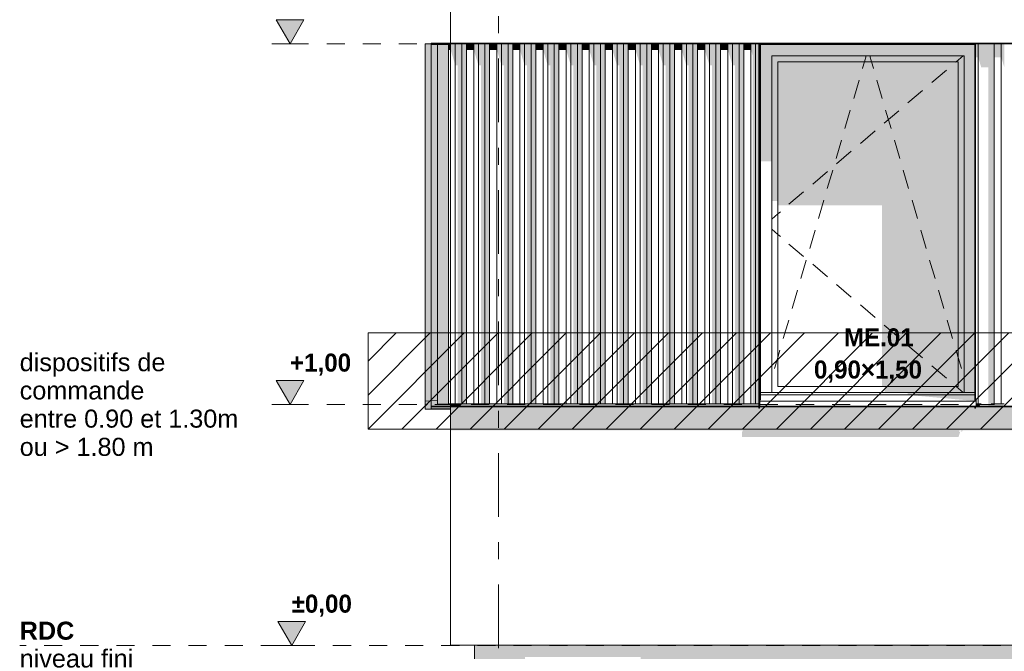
# Model space of a CAD drawing. Header units: millimetres. Extents: x -62337 to -23489, y -53000 to 10500.
# Tile 3 of 34: x -62068 to -57976, y -26 to 2600. Entities that reach past the tile are written whole.
import ezdxf
from ezdxf.enums import TextEntityAlignment as Align

# ---------------------------------------------------------------- set-up
doc = ezdxf.new("R2010")
doc.units = ezdxf.units.MM
doc.header["$MEASUREMENT"] = 0
doc.linetypes.add('_TIRET COURT 1', pattern=[150, 75, -75])
doc.linetypes.add('Axe', pattern=[546.805537, 264.583325, -105.833328, 70.555556, -105.833328])
for name, color, linetype in [('Nouveau_0', 7, 'Continuous'), ('Nouveau_2D - Cotations pour 50ème', 7, 'Continuous'), ('Nouveau_2D - Dessin général', 7, 'Continuous'), ('Nouveau_2D - Etiquettes 50ème', 7, 'Continuous'), ('Nouveau_2D - Texte pour 50ème', 7, 'Continuous'), ('Nouveau__Grille structurelle (axe_trame)', 7, 'Continuous'), ('Nouveau__Murs ext - Bardages', 7, 'Continuous'), ('Nouveau__Murs ext - Périphériques', 7, 'Continuous'), ('Nouveau_Exter - Environnement', 7, 'Continuous'), ('Nouveau_Fenêtres Archicad', 7, 'Continuous')]:
    doc.layers.add(name, color=color, linetype=linetype)
doc.styles.add('STYLE_GENERE_1', font='arial.ttf')
doc.styles.add('STYLE_GENERE_2', font='GOTHIC.TTF')
doc.styles.add('STYLE_GENERE_3', font='arial.ttf')

# ---------------------------------------------------------------- blocks, each defined once
blk = doc.blocks.new('Élément de coupe_4')
at = {"layer": 'Nouveau__Murs ext - Périphériques', "linetype": 'Continuous', "lineweight": 13}
for points in [[(-60238, 1002.8), (-60278, 1002.8), (-60278, 992.8), (-60263.9, 992.8), (-60262.5, 994.5), (-60252.3, 994.5), (-60252.3, 992.8), (-60238, 992.8)], [(-60278, 989.8), (-60278, 892.4), (-60238, 892.4), (-60238, 989.8)]]:
    blk.add_hatch(color=7, dxfattribs=at).paths.add_polyline_path(points)
at = {"layer": 'Nouveau__Murs ext - Périphériques', "color": 7, "linetype": 'Continuous', "lineweight": 5}
for p, q in [((-60278, 2502.8), (-60278, 3275)), ((-60278, 992.8), (-60278, 1001.5)), ((-60278, 0), (-60278, 989.8)), ((-60238, 0), (-60278, 0))]:
    blk.add_line(p, q, dxfattribs=at)
blk = doc.blocks.new('Élément de coupe_5')
at = {"layer": 'Nouveau__Murs ext - Périphériques', "linetype": 'Continuous', "lineweight": 13}
for points in [[(-58993.1, 2402.4), (-58993, 2402.4), (-58993, 2499.8), (-58993.1, 2499.8)], [(-58072.5, 2402.4), (-58042.8, 2402.4), (-58042.8, 992.8), (-57985.3, 992.8), (-57976.5, 1002.8), (-58031.7, 1002.8), (-58031.7, 2499.8), (-58072.5, 2499.8)], [(-58996.1, 1002.8), (-60238, 1002.8), (-60238, 992.8), (-60167.9, 992.8), (-60166.5, 994.5), (-60156.3, 994.5), (-60156.3, 992.8), (-60071.9, 992.8), (-60070.5, 994.5), (-60060.3, 994.5), (-60060.3, 992.8), (-59975.9, 992.8), (-59974.5, 994.5), (-59964.3, 994.5), (-59964.3, 992.8), (-59879.9, 992.8), (-59878.5, 994.5), (-59868.3, 994.5), (-59868.3, 992.8), (-59783.9, 992.8), (-59782.5, 994.5), (-59772.3, 994.5), (-59772.3, 992.8), (-59687.9, 992.8), (-59686.5, 994.5), (-59676.3, 994.5), (-59676.3, 992.8), (-59591.9, 992.8), (-59590.5, 994.5), (-59580.3, 994.5), (-59580.3, 992.8), (-59495.9, 992.8), (-59494.5, 994.5), (-59484.3, 994.5), (-59484.3, 992.8), (-59399.9, 992.8), (-59398.5, 994.5), (-59388.3, 994.5), (-59388.3, 992.8), (-59303.9, 992.8), (-59302.5, 994.5), (-59292.3, 994.5), (-59292.3, 992.8), (-59207.9, 992.8), (-59206.5, 994.5), (-59196.3, 994.5), (-59196.3, 992.8), (-59111.9, 992.8), (-59110.5, 994.5), (-59100.3, 994.5), (-59100.3, 992.8), (-58996.1, 992.8)], [(-60238, 989.8), (-60238, 892.4), (-59062.6, 892.4), (-59066.5, 885.3), (-59066.5, 865.3), (-58166.5, 865.3), (-58159.5, 887.5), (-58165.3, 887.5), (-58162.6, 892.4), (-58155, 892.4), (-58155, 887.5), (-58152, 887.5), (-58149.2, 892.4), (-56582.6, 892.4), (-56586.5, 885.3), (-56586.5, 865.3), (-55686.5, 865.3), (-55679.5, 887.5), (-55685.3, 887.5), (-55682.6, 892.4), (-55675, 892.4), (-55675, 887.5), (-55672, 887.5), (-55616.1, 984.9), (-55619.1, 984.9), (-55619.1, 989.8), (-56513.1, 989.8), (-56513.1, 984.9), (-56516.1, 984.9), (-56516.1, 989.8), (-58096.1, 989.8), (-58096.1, 984.9), (-58099.1, 984.9), (-58099.1, 989.8), (-58993.1, 989.8), (-58993.1, 984.9), (-58996.1, 984.9), (-58996.1, 989.8)], [(-58993.1, 1019.9), (-58993.1, 992.8), (-58099.1, 992.8), (-58099.1, 993.4), (-58993, 993.4), (-58993, 1020)], [(-58096.1, 992.8), (-58081.3, 992.8), (-58072.5, 1002.8), (-58093, 1002.8), (-58093, 993.4), (-58096.1, 993.4)]]:
    blk.add_hatch(color=7, dxfattribs=at).paths.add_polyline_path(points)
at = {"layer": 'Nouveau__Murs ext - Périphériques', "color": 7, "linetype": 'Continuous', "lineweight": 5}
blk.add_line((-53460, 0), (-60238, 0), dxfattribs=at)
blk = doc.blocks.new('Élément de coupe_32')
at = {"layer": 'Nouveau_Fenêtres Archicad', "linetype": 'Continuous', "lineweight": 13}
for points in [[(-58992.8, 2499.8), (-58993, 2499.8), (-58993, 2402.4), (-58990, 2402.4), (-58990, 2497)], [(-58099.1, 2499.8), (-58992.8, 2499.8), (-58990, 2497), (-58099.1, 2497)], [(-58990, 2497), (-58990, 2450), (-58943, 2450), (-58143, 2450), (-58099.1, 2450), (-58099.1, 2497)], [(-58990, 2450), (-58990, 2011.7), (-58943, 2011.7), (-58943, 2450)], [(-58143, 2450), (-58943, 2450), (-58943, 2425), (-58918, 2425), (-58168, 2425), (-58143, 2425)], [(-58918, 2425), (-58943, 2425), (-58943, 1846.9), (-58918, 1846.9)], [(-58168, 2425), (-58918, 2425), (-58918, 1828.6), (-58484.1, 1828.6), (-58484.1, 1075), (-58168, 1075)], [(-58168, 1075), (-58143, 1075), (-58143, 2425), (-58168, 2425)], [(-58099.1, 2450), (-58143, 2450), (-58143, 1050), (-58099.1, 1050)], [(-58143, 1075), (-58473.6, 1075), (-58473.6, 1050), (-58143, 1050)], [(-58378.3, 1050), (-58378.3, 1040), (-58099.1, 1040), (-58099.1, 1050)], [(-58378.3, 1040), (-58099.1, 1015), (-58099.1, 1040)]]:
    blk.add_hatch(color=7, dxfattribs=at).paths.add_polyline_path(points)
at = {"layer": 'Nouveau_Fenêtres Archicad', "color": 7, "linetype": 'Continuous', "lineweight": 13}
for p, q in [((-58993, 2499.8), (-58993, 1020)), ((-58990, 1020), (-58990, 2497)), ((-58990, 2497), (-58099.1, 2497)), ((-58943, 1050), (-58943, 2450)), ((-58943, 2450), (-58143, 2450)), ((-58918, 1075), (-58918, 2425)), ((-58918, 2425), (-58168, 2425)), ((-58565.5, 2398.2), (-58557.7, 2425)), ((-58557.7, 2425), (-58550.3, 2450)), ((-58528.3, 2425), (-58535.7, 2450)), ((-58520.5, 2398.2), (-58528.3, 2425)), ((-58176.6, 2425), (-58178.9, 2423.1)), ((-58147.3, 2450), (-58176.6, 2425)), ((-58168, 2425), (-58168, 1075)), ((-58143, 2450), (-58143, 1050)), ((-58565.8, 2397.3), (-58565.5, 2398.2)), ((-58520.2, 2397.3), (-58520.5, 2398.2)), ((-58216.9, 2390.6), (-58277.8, 2338.7)), ((-58602.3, 2272.5), (-58579.8, 2349.3)), ((-58483.7, 2272.5), (-58506.2, 2349.3)), ((-58315.8, 2306.3), (-58376.7, 2254.4)), ((-58638.9, 2147.8), (-58616.4, 2224.5)), ((-58414.7, 2221.9), (-58475.6, 2170)), ((-58447.1, 2147.8), (-58469.6, 2224.5)), ((-58513.6, 2137.5), (-58574.5, 2085.6)), ((-58675.5, 2023), (-58653, 2099.8)), ((-58410.5, 2023), (-58433, 2099.8)), ((-58612.5, 2053.2), (-58673.4, 2001.3)), ((-58711.5, 1968.8), (-58772.3, 1916.9)), ((-58712, 1898.3), (-58689.5, 1975)), ((-58374, 1898.3), (-58396.5, 1975)), ((-58810.4, 1884.5), (-58871.2, 1832.5)), ((-58748.6, 1773.5), (-58726.1, 1850.3)), ((-58337.4, 1773.5), (-58359.9, 1850.3)), ((-58907.1, 1801.9), (-58918, 1792.6)), ((-58918, 1792.6), (-58943, 1771.3)), ((-58918, 1707.4), (-58943, 1728.7)), ((-58785.2, 1648.8), (-58762.7, 1725.5)), ((-58300.8, 1648.8), (-58323.3, 1725.5)), ((-58907.1, 1698.1), (-58918, 1707.4)), ((-58810.4, 1615.5), (-58871.2, 1667.5)), ((-58821.7, 1524), (-58799.2, 1600.8)), ((-58264.3, 1524), (-58286.8, 1600.8)), ((-58711.5, 1531.2), (-58772.3, 1583.1)), ((-58858.3, 1399.3), (-58835.8, 1476)), ((-58612.5, 1446.8), (-58673.4, 1498.7)), ((-58227.7, 1399.3), (-58250.2, 1476)), ((-58513.6, 1362.5), (-58574.5, 1414.4)), ((-58894.9, 1274.5), (-58872.4, 1351.3)), ((-58191.1, 1274.5), (-58213.6, 1351.3)), ((-58414.7, 1278.1), (-58475.6, 1330)), ((-58315.8, 1193.7), (-58376.7, 1245.6)), ((-58931.4, 1149.8), (-58918, 1195.6)), ((-58918, 1195.6), (-58908.9, 1226.5)), ((-58168, 1195.6), (-58177.1, 1226.5)), ((-58154.6, 1149.8), (-58168, 1195.6)), ((-58216.9, 1109.4), (-58277.8, 1161.3)), ((-58168, 1075), (-58918, 1075)), ((-58176.6, 1075), (-58178.9, 1076.9)), ((-58147.3, 1050), (-58176.6, 1075)), ((-58990, 1050), (-58099.1, 1050)), ((-58990, 1040), (-58099.1, 1040)), ((-58990, 1020), (-58993, 1020)), ((-58993, 1020), (-58993, 1013.4)), ((-58993, 1013.4), (-58993, 993.4)), ((-58993, 1013.4), (-58093, 1013.4)), ((-58993, 993.4), (-58093, 993.4)), ((-58093, 1017.9), (-58093, 1013.4)), ((-58093, 1013.4), (-58093, 993.4))]:
    blk.add_line(p, q, dxfattribs=at)
blk = doc.blocks.new('Élément de coupe_33')
at = {"layer": 'Nouveau_Fenêtres Archicad', "color": 7, "linetype": 'Continuous', "lineweight": 13}
for p, q in [((-60358, 1015), (-60383, 1013.4)), ((-60383, 1013.4), (-60383, 993.4)), ((-60383, 993.4), (-60373, 1003.4)), ((-60332, 1016.6), (-60358, 1015))]:
    blk.add_line(p, q, dxfattribs=at)
blk = doc.blocks.new('Élément de coupe_75')
at = {"layer": 'Nouveau__Murs ext - Bardages', "color": 7, "linetype": 'Continuous', "lineweight": 13}
for p, q in [((-60358, 2502.8), (-55616.1, 2502.8)), ((-60358, 2502.8), (-60358, 2499.8)), ((-60358, 2499.8), (-58996.1, 2499.8)), ((-58993.1, 2499.8), (-58099.1, 2499.8)), ((-58096.1, 2499.8), (-56516.1, 2499.8))]:
    blk.add_line(p, q, dxfattribs=at)
blk = doc.blocks.new('Élément de coupe_77')
at = {"layer": 'Nouveau__Murs ext - Bardages', "linetype": 'Continuous', "lineweight": 13}
for points in [[(-59006.8, 989.8), (-58996.1, 989.8), (-58996.1, 992.8), (-59005.1, 992.8)], [(-58993.1, 989.8), (-58106.8, 989.8), (-58105.1, 992.8), (-58993.1, 992.8)]]:
    blk.add_hatch(color=7, dxfattribs=at).paths.add_polyline_path(points)
at = {"layer": 'Nouveau__Murs ext - Bardages', "color": 7, "linetype": 'Continuous', "lineweight": 13}
for p, q in [((-60358, 992.8), (-58996.1, 992.8)), ((-60358, 992.8), (-60358, 989.8)), ((-60358, 989.8), (-58996.1, 989.8)), ((-58993.1, 992.8), (-58099.1, 992.8)), ((-58993.1, 989.8), (-58099.1, 989.8)), ((-58096.1, 992.8), (-56516.1, 992.8)), ((-58096.1, 989.8), (-56516.1, 989.8))]:
    blk.add_line(p, q, dxfattribs=at)
blk = doc.blocks.new('Élément de coupe_78')
at = {"layer": 'Nouveau__Murs ext - Bardages', "linetype": 'Continuous', "lineweight": 13}
blk.add_hatch(color=7, dxfattribs=at).paths.add_polyline_path([(-60283, 982.1), (-60283, 980.6), (-60278, 980.6), (-60278, 982.1)])
at = {"layer": 'Nouveau__Murs ext - Bardages', "color": 7, "linetype": 'Continuous', "lineweight": 13}
blk.add_line((-60283, 980.6), (-60278, 980.6), dxfattribs=at)
blk = doc.blocks.new('Élément de coupe_80')
at = {"layer": 'Nouveau__Murs ext - Bardages', "linetype": 'Continuous', "lineweight": 13}
for points in [[(-60332, 2497), (-60358, 2497), (-60358, 993), (-60278, 993), (-60278, 1001.5), (-60332, 1001.5)], [(-60358, 982.1), (-60278, 982.1), (-60278, 989.8), (-60358, 989.8)]]:
    blk.add_hatch(color=7, dxfattribs=at).paths.add_polyline_path(points)
at = {"layer": 'Nouveau__Murs ext - Bardages', "color": 7, "linetype": 'Continuous', "lineweight": 13}
for p, q in [((-60358, 993), (-60358, 2497)), ((-60358, 982.1), (-60358, 989.8)), ((-60358, 982.1), (-60278, 982.1))]:
    blk.add_line(p, q, dxfattribs=at)
blk = doc.blocks.new('Élément de coupe_81')
at = {"layer": 'Nouveau__Murs ext - Bardages', "linetype": 'Continuous', "lineweight": 13}
for points in [[(-58085.1, 2499.8), (-58096.1, 2499.8), (-58096.1, 2443.7), (-58085.1, 2443.7)], [(-58085.1, 2443.7), (-58072.5, 2402.4), (-58072.5, 2499.8), (-58085.1, 2499.8)], [(-58031.7, 1002.8), (-58019.1, 1002.8), (-58019.1, 2499.8), (-58031.7, 2499.8)], [(-58019.1, 2443.7), (-57989.1, 2443.7), (-57989.1, 2499.8), (-58019.1, 2499.8)], [(-57976.5, 2499.8), (-57989.1, 2499.8), (-57989.1, 2443.7), (-57976.5, 2402.4)], [(-57935.7, 1002.8), (-57923.1, 1002.8), (-57923.1, 2499.8), (-57935.7, 2499.8)], [(-57893.1, 2499.8), (-57923.1, 2499.8), (-57923.1, 2443.7), (-57893.1, 2443.7)], [(-57880.5, 2499.8), (-57893.1, 2499.8), (-57893.1, 2443.7), (-57880.5, 2402.4)], [(-57839.7, 1002.8), (-57827.1, 1002.8), (-57827.1, 2499.8), (-57839.7, 2499.8)], [(-57797.1, 2499.8), (-57827.1, 2499.8), (-57827.1, 2443.7), (-57797.1, 2443.7)], [(-57784.5, 2499.8), (-57797.1, 2499.8), (-57797.1, 2443.7), (-57784.5, 2402.4)], [(-57743.7, 1002.8), (-57731.1, 1002.8), (-57731.1, 2499.8), (-57743.7, 2499.8)], [(-57701.1, 2499.8), (-57731.1, 2499.8), (-57731.1, 2443.7), (-57701.1, 2443.7)], [(-57701.1, 2443.7), (-57688.5, 2402.4), (-57688.5, 2499.8), (-57701.1, 2499.8)], [(-57647.7, 1002.8), (-57635.1, 1002.8), (-57635.1, 2499.8), (-57647.7, 2499.8)], [(-57635.1, 2443.7), (-57605.1, 2443.7), (-57605.1, 2499.8), (-57635.1, 2499.8)], [(-57605.1, 2443.7), (-57592.5, 2402.4), (-57592.5, 2499.8), (-57605.1, 2499.8)], [(-57551.7, 1002.8), (-57539.1, 1002.8), (-57539.1, 2499.8), (-57551.7, 2499.8)], [(-57539.1, 2443.7), (-57509.1, 2443.7), (-57509.1, 2499.8), (-57539.1, 2499.8)], [(-57509.1, 2443.7), (-57496.5, 2402.4), (-57496.5, 2499.8), (-57509.1, 2499.8)], [(-57455.7, 1002.8), (-57443.1, 1002.8), (-57443.1, 2499.8), (-57455.7, 2499.8)], [(-57413.1, 2499.8), (-57443.1, 2499.8), (-57443.1, 2443.7), (-57413.1, 2443.7)], [(-57400.5, 2499.8), (-57413.1, 2499.8), (-57413.1, 2443.7), (-57400.5, 2402.4)], [(-57359.7, 1002.8), (-57347.1, 1002.8), (-57347.1, 2499.8), (-57359.7, 2499.8)], [(-57317.1, 2499.8), (-57347.1, 2499.8), (-57347.1, 2443.7), (-57317.1, 2443.7)], [(-57304.5, 2499.8), (-57317.1, 2499.8), (-57317.1, 2443.7), (-57304.5, 2402.4)], [(-57263.7, 1002.8), (-57251.1, 1002.8), (-57251.1, 2499.8), (-57263.7, 2499.8)], [(-57221.1, 2499.8), (-57251.1, 2499.8), (-57251.1, 2443.7), (-57221.1, 2443.7)], [(-57208.5, 2499.8), (-57221.1, 2499.8), (-57221.1, 2443.7), (-57208.5, 2402.4)], [(-57167.7, 1002.8), (-57155.1, 1002.8), (-57155.1, 2499.8), (-57167.7, 2499.8)], [(-57125.1, 2499.8), (-57155.1, 2499.8), (-57155.1, 2443.7), (-57125.1, 2443.7)], [(-57125.1, 2443.7), (-57112.5, 2402.4), (-57112.5, 2499.8), (-57125.1, 2499.8)], [(-57071.7, 1002.8), (-57059.1, 1002.8), (-57059.1, 2499.8), (-57071.7, 2499.8)], [(-57059.1, 2443.7), (-57029.1, 2443.7), (-57029.1, 2499.8), (-57059.1, 2499.8)], [(-57029.1, 2443.7), (-57016.5, 2402.4), (-57016.5, 2499.8), (-57029.1, 2499.8)], [(-56975.7, 1002.8), (-56963.1, 1002.8), (-56963.1, 2499.8), (-56975.7, 2499.8)], [(-56933.1, 2499.8), (-56963.1, 2499.8), (-56963.1, 2443.7), (-56933.1, 2443.7)], [(-56933.1, 2443.7), (-56920.5, 2402.4), (-56920.5, 2499.8), (-56933.1, 2499.8)], [(-56879.7, 1002.8), (-56867.1, 1002.8), (-56867.1, 2499.8), (-56879.7, 2499.8)], [(-56867.1, 2443.7), (-56837.1, 2443.7), (-56837.1, 2499.8), (-56867.1, 2499.8)], [(-56824.5, 2499.8), (-56837.1, 2499.8), (-56837.1, 2443.7), (-56824.5, 2402.4)], [(-56783.7, 1002.8), (-56771.1, 1002.8), (-56771.1, 2499.8), (-56783.7, 2499.8)], [(-56741.1, 2499.8), (-56771.1, 2499.8), (-56771.1, 2443.7), (-56741.1, 2443.7)], [(-56728.5, 2499.8), (-56741.1, 2499.8), (-56741.1, 2443.7), (-56728.5, 2402.4)], [(-56687.7, 1002.8), (-56675.1, 1002.8), (-56675.1, 2499.8), (-56687.7, 2499.8)], [(-56645.1, 2499.8), (-56675.1, 2499.8), (-56675.1, 2443.7), (-56645.1, 2443.7)], [(-56632.5, 2499.8), (-56645.1, 2499.8), (-56645.1, 2443.7), (-56632.5, 2402.4)], [(-56591.7, 1002.8), (-56579.1, 1002.8), (-56579.1, 2499.8), (-56591.7, 2499.8)], [(-56549.1, 2499.8), (-56579.1, 2499.8), (-56579.1, 2443.7), (-56549.1, 2443.7)], [(-56549.1, 2499.8), (-56549.1, 2443.7), (-56548.8, 2442.8), (-56548.8, 1002.8), (-56536.5, 1002.8), (-56536.5, 2499.8)]]:
    blk.add_hatch(color=7, dxfattribs=at).paths.add_polyline_path(points)
at = {"layer": 'Nouveau__Murs ext - Bardages', "color": 7, "linetype": 'Continuous', "lineweight": 13}
for p, q in [((-58085.1, 1002.8), (-58085.1, 2499.8)), ((-58019.1, 1002.8), (-58019.1, 2499.8)), ((-57989.1, 1002.8), (-57989.1, 2499.8)), ((-57923.1, 1002.8), (-57923.1, 2499.8)), ((-57893.1, 1002.8), (-57893.1, 2499.8)), ((-57827.1, 1002.8), (-57827.1, 2499.8)), ((-57797.1, 1002.8), (-57797.1, 2499.8)), ((-57731.1, 1002.8), (-57731.1, 2499.8)), ((-57701.1, 1002.8), (-57701.1, 2499.8)), ((-57635.1, 1002.8), (-57635.1, 2499.8)), ((-57605.1, 1002.8), (-57605.1, 2499.8)), ((-57539.1, 1002.8), (-57539.1, 2499.8)), ((-57509.1, 1002.8), (-57509.1, 2499.8)), ((-57443.1, 1002.8), (-57443.1, 2499.8)), ((-57413.1, 1002.8), (-57413.1, 2499.8)), ((-57347.1, 1002.8), (-57347.1, 2499.8)), ((-57317.1, 1002.8), (-57317.1, 2499.8)), ((-57251.1, 1002.8), (-57251.1, 2499.8)), ((-57221.1, 1002.8), (-57221.1, 2499.8)), ((-57155.1, 1002.8), (-57155.1, 2499.8)), ((-57125.1, 1002.8), (-57125.1, 2499.8)), ((-57059.1, 1002.8), (-57059.1, 2499.8)), ((-57029.1, 1002.8), (-57029.1, 2499.8)), ((-56963.1, 1002.8), (-56963.1, 2499.8)), ((-56933.1, 1002.8), (-56933.1, 2499.8)), ((-56867.1, 1002.8), (-56867.1, 2499.8)), ((-56837.1, 1002.8), (-56837.1, 2499.8)), ((-56771.1, 1002.8), (-56771.1, 2499.8)), ((-56741.1, 1002.8), (-56741.1, 2499.8)), ((-56675.1, 1002.8), (-56675.1, 2499.8)), ((-56645.1, 1002.8), (-56645.1, 2499.8)), ((-56579.1, 1002.8), (-56579.1, 2499.8)), ((-56549.1, 1002.8), (-56549.1, 2499.8)), ((-58093, 1002.8), (-58085.1, 1002.8)), ((-58085.1, 1002.8), (-58072.5, 1002.8)), ((-58031.7, 1002.8), (-58019.1, 1002.8)), ((-58019.1, 1002.8), (-57989.1, 1002.8)), ((-57989.1, 1002.8), (-57976.5, 1002.8)), ((-57935.7, 1002.8), (-57923.1, 1002.8)), ((-57923.1, 1002.8), (-57893.1, 1002.8)), ((-57893.1, 1002.8), (-57880.5, 1002.8)), ((-57839.7, 1002.8), (-57827.1, 1002.8)), ((-57827.1, 1002.8), (-57797.1, 1002.8)), ((-57797.1, 1002.8), (-57784.5, 1002.8)), ((-57743.7, 1002.8), (-57731.1, 1002.8)), ((-57731.1, 1002.8), (-57701.1, 1002.8)), ((-57701.1, 1002.8), (-57688.5, 1002.8)), ((-57647.7, 1002.8), (-57635.1, 1002.8)), ((-57635.1, 1002.8), (-57605.1, 1002.8)), ((-57605.1, 1002.8), (-57592.5, 1002.8)), ((-57551.7, 1002.8), (-57539.1, 1002.8)), ((-57539.1, 1002.8), (-57509.1, 1002.8)), ((-57509.1, 1002.8), (-57496.5, 1002.8)), ((-57455.7, 1002.8), (-57443.1, 1002.8)), ((-57443.1, 1002.8), (-57413.1, 1002.8)), ((-57413.1, 1002.8), (-57400.5, 1002.8)), ((-57359.7, 1002.8), (-57347.1, 1002.8)), ((-57347.1, 1002.8), (-57317.1, 1002.8)), ((-57317.1, 1002.8), (-57304.5, 1002.8)), ((-57263.7, 1002.8), (-57251.1, 1002.8)), ((-57251.1, 1002.8), (-57221.1, 1002.8)), ((-57221.1, 1002.8), (-57208.5, 1002.8)), ((-57167.7, 1002.8), (-57155.1, 1002.8)), ((-57155.1, 1002.8), (-57125.1, 1002.8)), ((-57125.1, 1002.8), (-57112.5, 1002.8)), ((-57071.7, 1002.8), (-57059.1, 1002.8)), ((-57059.1, 1002.8), (-57029.1, 1002.8)), ((-57029.1, 1002.8), (-57016.5, 1002.8)), ((-56975.7, 1002.8), (-56963.1, 1002.8)), ((-56963.1, 1002.8), (-56933.1, 1002.8)), ((-56933.1, 1002.8), (-56920.5, 1002.8)), ((-56879.7, 1002.8), (-56867.1, 1002.8)), ((-56867.1, 1002.8), (-56837.1, 1002.8)), ((-56837.1, 1002.8), (-56824.5, 1002.8)), ((-56783.7, 1002.8), (-56771.1, 1002.8)), ((-56771.1, 1002.8), (-56741.1, 1002.8)), ((-56741.1, 1002.8), (-56728.5, 1002.8)), ((-56687.7, 1002.8), (-56675.1, 1002.8)), ((-56675.1, 1002.8), (-56645.1, 1002.8)), ((-56645.1, 1002.8), (-56632.5, 1002.8)), ((-56591.7, 1002.8), (-56579.1, 1002.8)), ((-56579.1, 1002.8), (-56549.1, 1002.8)), ((-56549.1, 1002.8), (-56536.5, 1002.8))]:
    blk.add_line(p, q, dxfattribs=at)
blk = doc.blocks.new('Élément de coupe_82')
at = {"layer": 'Nouveau__Murs ext - Bardages', "linetype": 'Continuous', "lineweight": 13}
for points in [[(-60286.1, 2474.2), (-60277.1, 2474.2), (-60277.1, 2499.8), (-60286.1, 2499.8)], [(-60277.1, 2474.2), (-60257.7, 2410.7), (-60257.7, 2499.8), (-60277.1, 2499.8)], [(-60230.5, 2499.8), (-60257.7, 2499.8), (-60257.7, 2410.7), (-60247.5, 2410.7), (-60247.5, 1002.8), (-60230.5, 1002.8)], [(-60230.5, 1002.8), (-60211.1, 1002.8), (-60211.1, 2499.8), (-60230.5, 2499.8)], [(-60211.1, 2474.2), (-60181.1, 2474.2), (-60181.1, 2499.8), (-60211.1, 2499.8)], [(-60161.7, 2499.8), (-60181.1, 2499.8), (-60181.1, 2474.2), (-60161.7, 2410.7)], [(-60161.7, 2410.7), (-60151.5, 2410.7), (-60151.5, 1002.8), (-60134.5, 1002.8), (-60134.5, 2499.8), (-60161.7, 2499.8)], [(-60134.5, 1002.8), (-60115.1, 1002.8), (-60115.1, 2499.8), (-60134.5, 2499.8)], [(-60085.1, 2499.8), (-60115.1, 2499.8), (-60115.1, 2474.2), (-60085.1, 2474.2)], [(-60065.7, 2499.8), (-60085.1, 2499.8), (-60085.1, 2474.2), (-60065.7, 2410.7)], [(-60038.5, 2499.8), (-60065.7, 2499.8), (-60065.7, 2410.7), (-60055.5, 2410.7), (-60055.5, 1002.8), (-60038.5, 1002.8)], [(-60038.5, 1002.8), (-60019.1, 1002.8), (-60019.1, 2499.8), (-60038.5, 2499.8)], [(-59989.1, 2499.8), (-60019.1, 2499.8), (-60019.1, 2474.2), (-59989.1, 2474.2)], [(-59969.7, 2499.8), (-59989.1, 2499.8), (-59989.1, 2474.2), (-59969.7, 2410.7)], [(-59942.5, 2499.8), (-59969.7, 2499.8), (-59969.7, 2410.7), (-59959.5, 2410.7), (-59959.5, 1002.8), (-59942.5, 1002.8)], [(-59942.5, 1002.8), (-59923.1, 1002.8), (-59923.1, 2499.8), (-59942.5, 2499.8)], [(-59893.1, 2499.8), (-59923.1, 2499.8), (-59923.1, 2474.2), (-59893.1, 2474.2)], [(-59893.1, 2474.2), (-59873.7, 2410.7), (-59873.7, 2499.8), (-59893.1, 2499.8)], [(-59846.5, 2499.8), (-59873.7, 2499.8), (-59873.7, 2410.7), (-59863.5, 2410.7), (-59863.5, 1002.8), (-59846.5, 1002.8)], [(-59846.5, 1002.8), (-59827.1, 1002.8), (-59827.1, 2499.8), (-59846.5, 2499.8)], [(-59827.1, 2474.2), (-59797.1, 2474.2), (-59797.1, 2499.8), (-59827.1, 2499.8)], [(-59797.1, 2474.2), (-59777.7, 2410.7), (-59777.7, 2499.8), (-59797.1, 2499.8)], [(-59777.7, 2410.7), (-59767.5, 2410.7), (-59767.5, 1002.8), (-59750.5, 1002.8), (-59750.5, 2499.8), (-59777.7, 2499.8)], [(-59750.5, 1002.8), (-59731.1, 1002.8), (-59731.1, 2499.8), (-59750.5, 2499.8)], [(-59731.1, 2474.2), (-59701.1, 2474.2), (-59701.1, 2499.8), (-59731.1, 2499.8)], [(-59701.1, 2474.2), (-59681.7, 2410.7), (-59681.7, 2499.8), (-59701.1, 2499.8)], [(-59681.7, 2410.7), (-59671.5, 2410.7), (-59671.5, 1002.8), (-59654.5, 1002.8), (-59654.5, 2499.8), (-59681.7, 2499.8)], [(-59654.5, 1002.8), (-59635.1, 1002.8), (-59635.1, 2499.8), (-59654.5, 2499.8)], [(-59605.1, 2499.8), (-59635.1, 2499.8), (-59635.1, 2474.2), (-59605.1, 2474.2)], [(-59585.7, 2499.8), (-59605.1, 2499.8), (-59605.1, 2474.2), (-59585.7, 2410.7)], [(-59558.5, 2499.8), (-59585.7, 2499.8), (-59585.7, 2410.7), (-59575.5, 2410.7), (-59575.5, 1002.8), (-59558.5, 1002.8)], [(-59558.5, 1002.8), (-59539.1, 1002.8), (-59539.1, 2499.8), (-59558.5, 2499.8)], [(-59509.1, 2499.8), (-59539.1, 2499.8), (-59539.1, 2474.2), (-59509.1, 2474.2)], [(-59489.7, 2499.8), (-59509.1, 2499.8), (-59509.1, 2474.2), (-59489.7, 2410.7)], [(-59462.5, 2499.8), (-59489.7, 2499.8), (-59489.7, 2410.7), (-59479.5, 2410.7), (-59479.5, 1002.8), (-59462.5, 1002.8)], [(-59462.5, 1002.8), (-59443.1, 1002.8), (-59443.1, 2499.8), (-59462.5, 2499.8)], [(-59413.1, 2499.8), (-59443.1, 2499.8), (-59443.1, 2474.2), (-59413.1, 2474.2)], [(-59393.7, 2499.8), (-59413.1, 2499.8), (-59413.1, 2474.2), (-59393.7, 2410.7)], [(-59366.5, 2499.8), (-59393.7, 2499.8), (-59393.7, 2410.7), (-59383.5, 2410.7), (-59383.5, 1002.8), (-59366.5, 1002.8)], [(-59366.5, 1002.8), (-59347.1, 1002.8), (-59347.1, 2499.8), (-59366.5, 2499.8)], [(-59317.1, 2499.8), (-59347.1, 2499.8), (-59347.1, 2474.2), (-59317.1, 2474.2)], [(-59317.1, 2474.2), (-59297.7, 2410.7), (-59297.7, 2499.8), (-59317.1, 2499.8)], [(-59297.7, 2410.7), (-59287.5, 2410.7), (-59287.5, 1002.8), (-59270.5, 1002.8), (-59270.5, 2499.8), (-59297.7, 2499.8)], [(-59270.5, 1002.8), (-59251.1, 1002.8), (-59251.1, 2499.8), (-59270.5, 2499.8)], [(-59251.1, 2474.2), (-59221.1, 2474.2), (-59221.1, 2499.8), (-59251.1, 2499.8)], [(-59221.1, 2474.2), (-59201.7, 2410.7), (-59201.7, 2499.8), (-59221.1, 2499.8)], [(-59201.7, 2410.7), (-59191.5, 2410.7), (-59191.5, 1002.8), (-59174.5, 1002.8), (-59174.5, 2499.8), (-59201.7, 2499.8)], [(-59174.5, 1002.8), (-59155.1, 1002.8), (-59155.1, 2499.8), (-59174.5, 2499.8)], [(-59155.1, 2474.2), (-59125.1, 2474.2), (-59125.1, 2499.8), (-59155.1, 2499.8)], [(-59105.7, 2499.8), (-59125.1, 2499.8), (-59125.1, 2474.2), (-59105.7, 2410.7)], [(-59105.7, 2410.7), (-59095.5, 2410.7), (-59095.5, 1002.8), (-59078.5, 1002.8), (-59078.5, 2499.8), (-59105.7, 2499.8)], [(-59078.5, 1002.8), (-59059.1, 1002.8), (-59059.1, 2499.8), (-59078.5, 2499.8)], [(-59059.1, 2474.2), (-59029.1, 2474.2), (-59029.1, 2499.8), (-59059.1, 2499.8)], [(-59009.7, 2499.8), (-59029.1, 2499.8), (-59029.1, 2474.2), (-59022.7, 2453.4), (-59022.7, 1002.8), (-59009.7, 1002.8)], [(-59009.7, 1002.8), (-58996.1, 1002.8), (-58996.1, 2499.8), (-59009.7, 2499.8)]]:
    blk.add_hatch(color=7, dxfattribs=at).paths.add_polyline_path(points)
at = {"layer": 'Nouveau__Murs ext - Bardages', "color": 7, "linetype": 'Continuous', "lineweight": 13}
for p, q in [((-60286.1, 2499.8), (-60286.1, 1002.8)), ((-60277.1, 1002.8), (-60277.1, 2499.8)), ((-60257.7, 1002.8), (-60257.7, 2499.8)), ((-60230.5, 1002.8), (-60230.5, 2499.8)), ((-60211.1, 1002.8), (-60211.1, 2499.8)), ((-60181.1, 1002.8), (-60181.1, 2499.8)), ((-60161.7, 1002.8), (-60161.7, 2499.8)), ((-60134.5, 1002.8), (-60134.5, 2499.8)), ((-60115.1, 1002.8), (-60115.1, 2499.8)), ((-60085.1, 1002.8), (-60085.1, 2499.8)), ((-60065.7, 1002.8), (-60065.7, 2499.8)), ((-60038.5, 1002.8), (-60038.5, 2499.8)), ((-60019.1, 1002.8), (-60019.1, 2499.8)), ((-59989.1, 1002.8), (-59989.1, 2499.8)), ((-59969.7, 1002.8), (-59969.7, 2499.8)), ((-59942.5, 1002.8), (-59942.5, 2499.8)), ((-59923.1, 1002.8), (-59923.1, 2499.8)), ((-59893.1, 1002.8), (-59893.1, 2499.8)), ((-59873.7, 1002.8), (-59873.7, 2499.8)), ((-59846.5, 1002.8), (-59846.5, 2499.8)), ((-59827.1, 1002.8), (-59827.1, 2499.8)), ((-59797.1, 1002.8), (-59797.1, 2499.8)), ((-59777.7, 1002.8), (-59777.7, 2499.8)), ((-59750.5, 1002.8), (-59750.5, 2499.8)), ((-59731.1, 1002.8), (-59731.1, 2499.8)), ((-59701.1, 1002.8), (-59701.1, 2499.8)), ((-59681.7, 1002.8), (-59681.7, 2499.8)), ((-59654.5, 1002.8), (-59654.5, 2499.8)), ((-59635.1, 1002.8), (-59635.1, 2499.8)), ((-59605.1, 1002.8), (-59605.1, 2499.8)), ((-59585.7, 1002.8), (-59585.7, 2499.8)), ((-59558.5, 1002.8), (-59558.5, 2499.8)), ((-59539.1, 1002.8), (-59539.1, 2499.8)), ((-59509.1, 1002.8), (-59509.1, 2499.8)), ((-59489.7, 1002.8), (-59489.7, 2499.8)), ((-59462.5, 1002.8), (-59462.5, 2499.8)), ((-59443.1, 1002.8), (-59443.1, 2499.8)), ((-59413.1, 1002.8), (-59413.1, 2499.8)), ((-59393.7, 1002.8), (-59393.7, 2499.8)), ((-59366.5, 1002.8), (-59366.5, 2499.8)), ((-59347.1, 1002.8), (-59347.1, 2499.8)), ((-59317.1, 1002.8), (-59317.1, 2499.8)), ((-59297.7, 1002.8), (-59297.7, 2499.8)), ((-59270.5, 1002.8), (-59270.5, 2499.8)), ((-59251.1, 1002.8), (-59251.1, 2499.8)), ((-59221.1, 1002.8), (-59221.1, 2499.8)), ((-59201.7, 1002.8), (-59201.7, 2499.8)), ((-59174.5, 1002.8), (-59174.5, 2499.8)), ((-59155.1, 1002.8), (-59155.1, 2499.8)), ((-59125.1, 1002.8), (-59125.1, 2499.8)), ((-59105.7, 1002.8), (-59105.7, 2499.8)), ((-59078.5, 1002.8), (-59078.5, 2499.8)), ((-59059.1, 1002.8), (-59059.1, 2499.8)), ((-59029.1, 1002.8), (-59029.1, 2499.8)), ((-59009.7, 1002.8), (-59009.7, 2499.8)), ((-60286.1, 1002.8), (-60277.1, 1002.8)), ((-60277.1, 1002.8), (-60257.7, 1002.8)), ((-60257.7, 1002.8), (-60230.5, 1002.8)), ((-60230.5, 1002.8), (-60211.1, 1002.8)), ((-60211.1, 1002.8), (-60181.1, 1002.8)), ((-60181.1, 1002.8), (-60161.7, 1002.8)), ((-60161.7, 1002.8), (-60134.5, 1002.8)), ((-60134.5, 1002.8), (-60115.1, 1002.8)), ((-60115.1, 1002.8), (-60085.1, 1002.8)), ((-60085.1, 1002.8), (-60065.7, 1002.8)), ((-60065.7, 1002.8), (-60038.5, 1002.8)), ((-60038.5, 1002.8), (-60019.1, 1002.8)), ((-60019.1, 1002.8), (-59989.1, 1002.8)), ((-59989.1, 1002.8), (-59969.7, 1002.8)), ((-59969.7, 1002.8), (-59942.5, 1002.8)), ((-59942.5, 1002.8), (-59923.1, 1002.8)), ((-59923.1, 1002.8), (-59893.1, 1002.8)), ((-59893.1, 1002.8), (-59873.7, 1002.8)), ((-59873.7, 1002.8), (-59846.5, 1002.8)), ((-59846.5, 1002.8), (-59827.1, 1002.8)), ((-59827.1, 1002.8), (-59797.1, 1002.8)), ((-59797.1, 1002.8), (-59777.7, 1002.8)), ((-59777.7, 1002.8), (-59750.5, 1002.8)), ((-59750.5, 1002.8), (-59731.1, 1002.8)), ((-59731.1, 1002.8), (-59701.1, 1002.8)), ((-59701.1, 1002.8), (-59681.7, 1002.8)), ((-59681.7, 1002.8), (-59654.5, 1002.8)), ((-59654.5, 1002.8), (-59635.1, 1002.8)), ((-59635.1, 1002.8), (-59605.1, 1002.8)), ((-59605.1, 1002.8), (-59585.7, 1002.8)), ((-59585.7, 1002.8), (-59558.5, 1002.8)), ((-59558.5, 1002.8), (-59539.1, 1002.8)), ((-59539.1, 1002.8), (-59509.1, 1002.8)), ((-59509.1, 1002.8), (-59489.7, 1002.8)), ((-59489.7, 1002.8), (-59462.5, 1002.8)), ((-59462.5, 1002.8), (-59443.1, 1002.8)), ((-59443.1, 1002.8), (-59413.1, 1002.8)), ((-59413.1, 1002.8), (-59393.7, 1002.8)), ((-59393.7, 1002.8), (-59366.5, 1002.8)), ((-59366.5, 1002.8), (-59347.1, 1002.8)), ((-59347.1, 1002.8), (-59317.1, 1002.8)), ((-59317.1, 1002.8), (-59297.7, 1002.8)), ((-59297.7, 1002.8), (-59270.5, 1002.8)), ((-59270.5, 1002.8), (-59251.1, 1002.8)), ((-59251.1, 1002.8), (-59221.1, 1002.8)), ((-59221.1, 1002.8), (-59201.7, 1002.8)), ((-59201.7, 1002.8), (-59174.5, 1002.8)), ((-59174.5, 1002.8), (-59155.1, 1002.8)), ((-59155.1, 1002.8), (-59125.1, 1002.8)), ((-59125.1, 1002.8), (-59105.7, 1002.8)), ((-59105.7, 1002.8), (-59078.5, 1002.8)), ((-59078.5, 1002.8), (-59059.1, 1002.8)), ((-59059.1, 1002.8), (-59029.1, 1002.8)), ((-59029.1, 1002.8), (-59009.7, 1002.8)), ((-59009.7, 1002.8), (-58996.1, 1002.8))]:
    blk.add_line(p, q, dxfattribs=at)
blk = doc.blocks.new('Élément de coupe_83')
at = {"layer": 'Nouveau__Murs ext - Bardages', "color": 7, "linetype": 'Continuous', "lineweight": 13}
for p, q in [((-58099.1, 2501.3), (-58096.1, 2501.3)), ((-58099.1, 2499.8), (-58099.1, 2501.3)), ((-58099.1, 1015), (-58099.1, 2499.8)), ((-58096.1, 2499.8), (-58096.1, 2501.3)), ((-58096.1, 1015), (-58096.1, 2499.8)), ((-58099.1, 992.8), (-58099.1, 993.4)), ((-58099.1, 989.8), (-58099.1, 992.8)), ((-58099.1, 984.9), (-58099.1, 989.8)), ((-58099.1, 984.9), (-58096.1, 984.9)), ((-58096.1, 992.8), (-58096.1, 993.4)), ((-58096.1, 989.8), (-58096.1, 992.8)), ((-58096.1, 984.9), (-58096.1, 989.8))]:
    blk.add_line(p, q, dxfattribs=at)
blk = doc.blocks.new('Élément de coupe_84')
at = {"layer": 'Nouveau__Murs ext - Bardages', "linetype": 'Continuous', "lineweight": 13}
blk.add_hatch(color=7, dxfattribs=at).paths.add_polyline_path([(-58993.1, 1014.9), (-58996.1, 1009.4), (-58996.1, 984.9), (-58993.1, 984.9)])
at = {"layer": 'Nouveau__Murs ext - Bardages', "color": 7, "linetype": 'Continuous', "lineweight": 13}
for p, q in [((-58996.1, 2501.3), (-58993.1, 2501.3)), ((-58996.1, 2499.8), (-58996.1, 2501.3)), ((-58996.1, 992.8), (-58996.1, 2499.8)), ((-58993.1, 2499.8), (-58993.1, 2501.3)), ((-58993.1, 992.8), (-58993.1, 2499.8)), ((-58996.1, 989.8), (-58996.1, 992.8)), ((-58996.1, 984.9), (-58996.1, 989.8)), ((-58996.1, 984.9), (-58993.1, 984.9)), ((-58993.1, 989.8), (-58993.1, 992.8)), ((-58993.1, 984.9), (-58993.1, 989.8))]:
    blk.add_line(p, q, dxfattribs=at)
blk = doc.blocks.new('Élément de coupe_85')
at = {"layer": 'Nouveau__Murs ext - Bardages', "linetype": 'Continuous', "lineweight": 13}
blk.add_hatch(color=7, dxfattribs=at).paths.add_polyline_path([(-60358, 2500), (-60383, 2500), (-60383, 980.6), (-60283, 980.6), (-60283, 982.1), (-60358, 982.1)])
at = {"layer": 'Nouveau__Murs ext - Bardages', "color": 7, "linetype": 'Continuous', "lineweight": 13}
for p, q in [((-60383, 2500), (-60358, 2500)), ((-60383, 1013.4), (-60383, 2500)), ((-60383, 980.6), (-60383, 993.4)), ((-60283, 980.6), (-60283, 982.1)), ((-60383, 980.6), (-60283, 980.6))]:
    blk.add_line(p, q, dxfattribs=at)
blk = doc.blocks.new('Élément de coupe_219')
at = {"layer": 'Nouveau_Exter - Environnement', "linetype": 'Continuous', "lineweight": 13}
blk.add_hatch(color=7, dxfattribs=at).paths.add_polyline_path([(-59978, 0), (-60178, 0), (-60178, -122.1), (-60009.3, -122.1), (-60178, -416.1), (-60178, -1000), (-59978, -1000)])
at = {"layer": 'Nouveau_Exter - Environnement', "color": 7, "linetype": 'Continuous', "lineweight": 5}
blk.add_line((-60178, -1000), (-60178, 0), dxfattribs=at)
blk = doc.blocks.new('Élément de coupe_220')
at = {"layer": 'Nouveau_Exter - Environnement', "linetype": 'Continuous', "lineweight": 13}
blk.add_hatch(color=7, dxfattribs=at).paths.add_polyline_path([(-59978, 0), (-59978, -1000), (-59968, -1000), (-59968, -50), (-59488, -50), (-59488, -122.1), (-53569, -122.1), (-53569, -216.7), (-53566, -216.7), (-53496, -94.6), (-53496, -67.9), (-53457, 0)])
blk = doc.blocks.new('Élément de coupe_226')
at = {"layer": 'Nouveau__Murs ext - Bardages', "linetype": 'Continuous', "lineweight": 13}
blk.add_hatch(color=7, dxfattribs=at).paths.add_polyline_path([(-60286.1, 2499.8), (-60358, 2499.8), (-60355.7, 2497), (-60286.1, 2497)])
at = {"layer": 'Nouveau__Murs ext - Bardages', "color": 7, "linetype": 'Continuous', "lineweight": 13}
for p, q in [((-60358, 2499.8), (-60358, 2497)), ((-60358, 2497), (-60286.1, 2497))]:
    blk.add_line(p, q, dxfattribs=at)
blk = doc.blocks.new('Élément de coupe_227')
at = {"layer": 'Nouveau__Murs ext - Bardages', "linetype": 'Continuous', "lineweight": 13}
blk.add_hatch(color=7, dxfattribs=at).paths.add_polyline_path([(-60307.1, 993), (-60307.1, 992.8), (-60278, 992.8), (-60278, 993)])
at = {"layer": 'Nouveau__Murs ext - Bardages', "color": 7, "linetype": 'Continuous', "lineweight": 13}
for p, q in [((-60278, 993), (-60358, 993)), ((-60358, 993), (-60358, 992.8))]:
    blk.add_line(p, q, dxfattribs=at)
blk = doc.blocks.new('Élément de coupe_228')
at = {"layer": 'Nouveau__Murs ext - Bardages', "linetype": 'Continuous', "lineweight": 13}
for points in [[(-60332, 1001.5), (-60280, 1001.5), (-60280, 1002.8), (-60286.1, 1002.8), (-60286.1, 2497), (-60332, 2497)], [(-60280, 1001.5), (-60278, 1001.5), (-60278, 1002.8), (-60280, 1002.8)]]:
    blk.add_hatch(color=7, dxfattribs=at).paths.add_polyline_path(points)
at = {"layer": 'Nouveau__Murs ext - Bardages', "color": 7, "linetype": 'Continuous', "lineweight": 13}
for p, q in [((-60332, 1001.5), (-60332, 2497)), ((-60280, 1001.5), (-60332, 1001.5)), ((-60280, 1002.8), (-60280, 1001.5)), ((-60280, 1001.5), (-60278, 1001.5)), ((-60278, 1001.5), (-60278, 1002.8))]:
    blk.add_line(p, q, dxfattribs=at)
blk = doc.blocks.new('Marque grille standard[8]', base_point=(-60078, 10000))
at = {"layer": 'Nouveau__Grille structurelle (axe_trame)', "color": 1, "linetype": 'Axe', "lineweight": 20}
blk.add_line((-60078, 9000), (-60078, -3000), dxfattribs=at)
at = {"layer": 'Nouveau__Grille structurelle (axe_trame)', "color": 7, "lineweight": 13, "style": 'STYLE_GENERE_1'}
for tag, p in [('AC_MarkerText_1_0', (-60078, 10337.5)), ('AC_MarkerText_1_1', (-60078, -4162.5))]:
    blk.add_attdef(tag, text='', height=175, rotation=360, dxfattribs=at).set_placement(p, align=Align.TOP_CENTER)
blk = doc.blocks.new('Cotation_1', base_point=(-60944.6, 1000))
at = {"layer": 'Nouveau_2D - Cotations pour 50ème', "linetype": 'Continuous', "lineweight": 13}
for points in [[(-60944.6, 2500), (-60886.6, 2600), (-61002.6, 2600)], [(-60944.6, 1000), (-60886.6, 1100), (-61002.6, 1100)]]:
    blk.add_hatch(color=7, dxfattribs=at).paths.add_polyline_path(points)
at = {"layer": 'Nouveau_2D - Cotations pour 50ème', "color": 7, "linetype": 'Continuous', "lineweight": 13}
for p, q in [((-60944.6, 2500), (-61002.6, 2600)), ((-61002.6, 2600), (-60886.6, 2600)), ((-60886.6, 2600), (-60944.6, 2500)), ((-60944.6, 2500), (-61019.6, 2500)), ((-60944.6, 2500), (-60869.6, 2500)), ((-60944.6, 1000), (-61002.6, 1100)), ((-61002.6, 1100), (-60886.6, 1100)), ((-60886.6, 1100), (-60944.6, 1000)), ((-60944.6, 1000), (-61019.6, 1000)), ((-60944.6, 1000), (-60869.6, 1000))]:
    blk.add_line(p, q, dxfattribs=at)
at = {"layer": 'Nouveau_2D - Cotations pour 50ème', "color": 7, "lineweight": 13, "insert": (-60944.6, 1120), "char_height": 75, "attachment_point": 7, "style": 'STYLE_GENERE_2'}
blk.add_mtext('{\\A1;\\fCentury Gothic|b1|i0|c0|p0;+1,00}', dxfattribs=at)
blk = doc.blocks.new('Cotation_2', base_point=(-60937.7, -2.4))
at = {"layer": 'Nouveau_2D - Cotations pour 50ème', "linetype": 'Continuous', "lineweight": 13}
blk.add_hatch(color=7, dxfattribs=at).paths.add_polyline_path([(-60937.7, -2.4), (-60879.7, 97.6), (-60995.7, 97.6)])
at = {"layer": 'Nouveau_2D - Cotations pour 50ème', "color": 7, "linetype": 'Continuous', "lineweight": 13}
for p, q in [((-60937.7, -2.4), (-60995.7, 97.6)), ((-60995.7, 97.6), (-60879.7, 97.6)), ((-60879.7, 97.6), (-60937.7, -2.4)), ((-60937.7, -2.4), (-61012.7, -2.4)), ((-60937.7, -2.4), (-60862.7, -2.4))]:
    blk.add_line(p, q, dxfattribs=at)
at = {"layer": 'Nouveau_2D - Cotations pour 50ème', "color": 7, "lineweight": 13, "insert": (-60937.7, 117.6), "char_height": 75, "attachment_point": 7, "style": 'STYLE_GENERE_2'}
blk.add_mtext('{\\A1;\\fCentury Gothic|b1|i0|c0|p0;±0,00}', dxfattribs=at)

msp = doc.modelspace()

# ---------------------------------------------------------------- hatches: boundary and pattern name
at = {"layer": 'Nouveau_0', "linetype": 'Continuous', "lineweight": 0}
h = msp.add_hatch(dxfattribs=at)
h.set_pattern_fill('Blocs_maçonnerie', color=112, style=0, pattern_type=2)
h.set_pattern_definition([(45, (0, 0), (-70.71068, 70.71068), [])])
h.paths.add_polyline_path([(-60620.2, 1297.6), (-24117.2, 1297.6), (-24117.2, 897.6), (-60620.2, 897.6)])

# ---------------------------------------------------------------- linework, layer by layer
at = {"layer": 'Nouveau_0', "color": 112, "linetype": 'Continuous', "lineweight": 0, "flags": 128}
msp.add_lwpolyline([(-60620.2, 1297.6), (-24117.2, 1297.6), (-24117.2, 897.6), (-60620.2, 897.6)], close=True, dxfattribs=at)
at = {"layer": 'Nouveau_2D - Dessin général', "color": 7, "linetype": '_TIRET COURT 1', "lineweight": 13}
for p, q in [((-24117.2, 2500), (-60975, 2500)), ((-24117.2, 1000), (-60975, 1000)), ((-43291, -2.4), (-62067.9, -2.4))]:
    msp.add_line(p, q, dxfattribs=at)

# ---------------------------------------------------------------- block references
at = {"layer": 'Nouveau_2D - Cotations pour 50ème', "color": 7, "linetype": 'Continuous', "lineweight": 13}
for name, p in [('Cotation_1', (-60944.6, 1000)), ('Cotation_2', (-60937.7, -2.4))]:
    msp.add_blockref(name, p, dxfattribs=at)
at = {"layer": 'Nouveau__Grille structurelle (axe_trame)', "color": 7, "linetype": 'Continuous', "lineweight": 13}
msp.add_blockref('Marque grille standard[8]', (-60078, 10000), dxfattribs=at)
at = {"layer": 'Nouveau__Murs ext - Bardages', "lineweight": 0}
for name in ['Élément de coupe_85', 'Élément de coupe_75', 'Élément de coupe_226', 'Élément de coupe_80', 'Élément de coupe_228', 'Élément de coupe_82', 'Élément de coupe_84', 'Élément de coupe_83', 'Élément de coupe_81', 'Élément de coupe_227', 'Élément de coupe_77', 'Élément de coupe_78']:
    msp.add_blockref(name, (0, 0), dxfattribs=at)
at = {"layer": 'Nouveau__Murs ext - Périphériques', "lineweight": 0}
for name in ['Élément de coupe_5', 'Élément de coupe_4']:
    msp.add_blockref(name, (0, 0), dxfattribs=at)
at = {"layer": 'Nouveau_Exter - Environnement', "lineweight": 0}
for name in ['Élément de coupe_219', 'Élément de coupe_220']:
    msp.add_blockref(name, (0, 0), dxfattribs=at)
at = {"layer": 'Nouveau_Fenêtres Archicad', "lineweight": 0}
for name in ['Élément de coupe_32', 'Élément de coupe_33']:
    msp.add_blockref(name, (0, 0), dxfattribs=at)

# ---------------------------------------------------------------- texts
at = {"layer": 'Nouveau_2D - Etiquettes 50ème', "color": 7, "linetype": 'Continuous', "lineweight": 13, "insert": (-58543, 1091.1), "char_height": 75, "attachment_point": 8, "line_spacing_factor": 1.071211, "style": 'STYLE_GENERE_2'}
msp.add_mtext('{\\fCentury Gothic|b1|i0|c0|p0;\\W3.23265; }{\\A1;\\fCentury Gothic|b1|i0|c0|p0;ME.01 }\\P{\\A1;\\fCentury Gothic|b1|i0|c0|p0;0,90×1,50}', dxfattribs=at)
at = {"layer": 'Nouveau_2D - Texte pour 50ème', "color": 112, "linetype": 'Continuous', "lineweight": 0, "insert": (-62067.9, 999.5), "char_height": 75, "width": 1011.105, "attachment_point": 4, "line_spacing_factor": 0.938118, "style": 'STYLE_GENERE_1'}
msp.add_mtext('{\\A1;\\fArial|b0|i0|c0|p0;dispositifs de }{\\A1;\\fArial|b0|i0|c0|p0;commande }\\P{\\A1;\\fArial|b0|i0|c0|p0;entre 0.90 et 1.30m}\\P{\\A1;\\fArial|b0|i0|c0|p0;ou > 1.80 m}', dxfattribs=at)
at = {"layer": 'Nouveau_2D - Texte pour 50ème', "color": 7, "linetype": 'Continuous', "lineweight": 13, "insert": (-62067.9, 1.3), "char_height": 75, "attachment_point": 4, "line_spacing_factor": 0.92459, "style": 'STYLE_GENERE_3'}
msp.add_mtext('{\\A1;\\fArial|b1|i0|c0|p0;RDC}\\P{\\A1;\\fArial|b0|i0|c0|p0;niveau fini}', dxfattribs=at)

doc.saveas('drawing.dxf')
